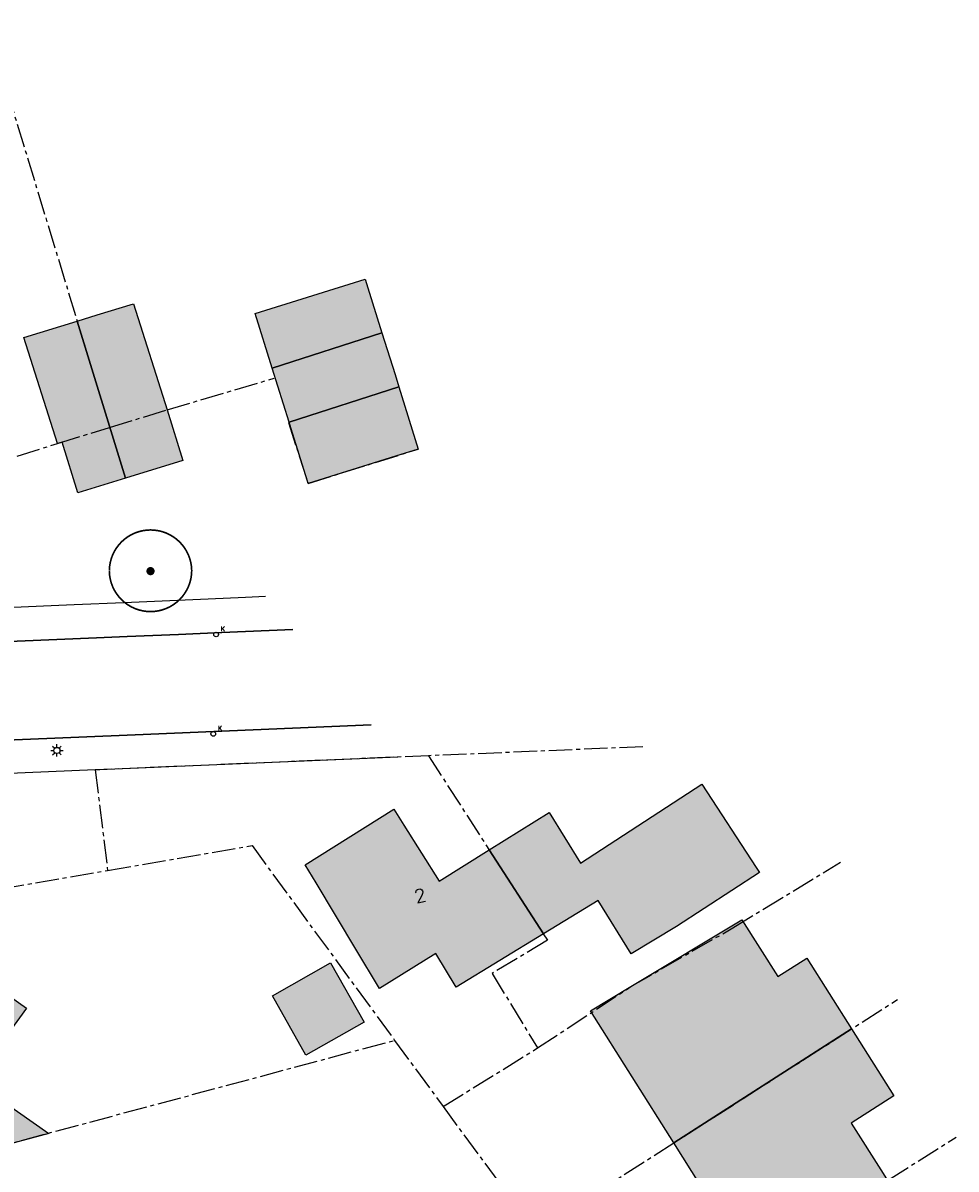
# Model space of a CAD drawing. Header units: metres. Extents: x 202952 to 203755, y 348879 to 349702.
# Tile 66 of 82: x 203139 to 203196, y 349590 to 349659. Entities that reach past the tile are written whole.
import ezdxf
from ezdxf.enums import TextEntityAlignment as Align

# ---------------------------------------------------------------- set-up
doc = ezdxf.new("R2010")
doc.units = ezdxf.units.M
doc.linetypes.add('1-200 CENTER', pattern=[4.28625, 2.8575, -0.47625, 0.47625, -0.47625])
for name, color, linetype in [('PH-BEST-BEBOUWING', 1, 'Continuous'), ('PH-BEST-BEBOUWING-ARCERING', 254, 'Continuous'), ('PH-BEST-HUISNUMMER', 7, 'Continuous'), ('PH-BEST-KADASTRALE-GRENS', 240, '1-200 CENTER'), ('PH-BEST-KOLK', 8, 'Continuous'), ('PH-BEST-LICHTMAST-HANDHAVENB', 6, 'Continuous'), ('PH-BEST-WEGDEEL', 253, 'Continuous'), ('PH-INM-BOOM-HANDHAVEN', 96, 'Continuous')]:
    doc.layers.add(name, color=color, linetype=linetype)
doc.styles.add('ROMANS', font='romans.shx')

# ---------------------------------------------------------------- blocks, each defined once
blk = doc.blocks.new('*U18')
blk.add_circle((0, 0), 0.142)
at = {"ltscale": 0.05, "style": 'ROMANS'}
blk.add_text('K', height=0.3, dxfattribs=at).set_placement((0.277, 0.195))
blk = doc.blocks.new('Lichtmast 2')
at = {"flags": 128}
for points in [[(-0.5, 0), (-0.25, 0)], [(-0.354, 0.354), (-0.177, 0.177)], [(0, 0.25), (0, 0.5)], [(0.177, 0.177), (0.354, 0.354)], [(0.25, 0), (0.5, 0)], [(-0.354, -0.354), (-0.177, -0.177)], [(0, -0.5), (0, -0.25)], [(0.177, -0.177), (0.354, -0.354)]]:
    blk.add_lwpolyline(points, dxfattribs=at)
blk.add_circle((0, 0), 0.25)
blk = doc.blocks.new('*U15')
at = {"const_width": 0.1}
blk.add_lwpolyline([(-2.5, 0.004, 0.990403), (2.5, 0.03, 0.990403), (-2.5, 0.018)], format="xyb", dxfattribs=at)
at = {"linetype": 'Continuous', "const_width": 0.25}
blk.add_lwpolyline([(-0.125, 0, 1), (0.125, 0, 1)], format="xyb", close=True, dxfattribs=at)

msp = doc.modelspace()

# ---------------------------------------------------------------- hatches: boundary and pattern name
at = {"layer": 'PH-BEST-BEBOUWING-ARCERING'}
for points in [[(203154.313, 349638.402), (203153.282, 349641.71), (203159.964, 349643.795), (203160.123, 349643.284), (203160.977, 349640.545)], [(203142.481, 349641.255), (203143.683, 349641.627), (203145.89, 349642.309), (203147.936, 349635.87), (203148.884, 349632.792), (203145.407, 349631.712)], [(203141.572, 349633.908), (203141.277, 349633.817), (203139.235, 349640.252), (203142.481, 349641.255), (203145.407, 349631.712), (203142.525, 349630.816)], [(203155.338, 349635.117), (203154.313, 349638.402), (203160.977, 349640.545), (203161.769, 349638.006), (203162.002, 349637.26)], [(203162.124, 349633.149), (203156.499, 349631.394), (203156.435, 349631.6), (203155.461, 349634.722), (203155.338, 349635.117), (203162.002, 349637.26), (203163.181, 349633.479)], [(203167.485, 349609.136), (203171.115, 349611.409), (203173.036, 349608.341), (203180.4, 349613.13), (203183.684, 349608.078), (203183.89, 349607.76), (203178.86, 349604.49), (203176.1, 349602.836), (203174.108, 349606.072), (203170.771, 349604.033)], [(203170.771, 349604.033), (203165.473, 349600.795), (203164.247, 349602.841), (203160.825, 349600.726), (203159.4, 349603.102), (203156.984, 349607.132), (203156.318, 349608.242), (203161.696, 349611.605), (203162.304, 349610.638), (203164.446, 349607.233), (203167.485, 349609.136)], [(203178.684, 349591.347), (203173.635, 349599.36), (203176.09, 349600.84), (203182.82, 349604.9), (203185.003, 349601.457), (203186.772, 349602.571), (203189.484, 349598.265)], [(203119.54, 349596.228), (203118.75, 349596.79), (203121.147, 349600.186), (203122.47, 349602.06), (203123.61, 349601.255), (203124.411, 349602.412), (203125.494, 349602.512), (203126.834, 349601.584), (203127.842, 349603.044), (203130.234, 349602.914), (203134.264, 349600.06), (203135.762, 349602.09), (203139.392, 349599.519), (203136.176, 349595.105), (203140.764, 349591.906), (203133.808, 349590.048), (203132.595, 349590.951), (203132.455, 349590.762), (203129.731, 349592.736), (203130.239, 349593.414), (203129.464, 349593.97), (203126.789, 349595.892), (203124.51, 349592.69), (203121.667, 349594.714), (203120.902, 349594.336), (203119.428, 349595.385)], [(203154.324, 349600.267), (203157.855, 349602.274), (203159.895, 349598.684), (203156.364, 349596.677)], [(203183.414, 349583.841), (203178.684, 349591.347), (203189.484, 349598.265), (203192.039, 349594.209), (203189.45, 349592.533), (203191.393, 349589.487), (203191.664, 349589.063)]]:
    msp.add_hatch(color=256, dxfattribs=at).paths.add_polyline_path(points)

# ---------------------------------------------------------------- linework, layer by layer
at = {"layer": 'PH-BEST-BEBOUWING'}
for points in [[(203154.313, 349638.402), (203153.282, 349641.71), (203159.964, 349643.795), (203160.123, 349643.284), (203160.977, 349640.545), (203154.313, 349638.402)], [(203142.481, 349641.255), (203143.683, 349641.627), (203145.89, 349642.309), (203147.936, 349635.87), (203148.884, 349632.792), (203145.407, 349631.712), (203142.481, 349641.255)], [(203141.572, 349633.908), (203141.277, 349633.817), (203139.235, 349640.252), (203142.481, 349641.255), (203145.407, 349631.712), (203142.525, 349630.816), (203141.572, 349633.908)], [(203155.338, 349635.117), (203154.313, 349638.402), (203160.977, 349640.545), (203161.769, 349638.006), (203162.002, 349637.26), (203155.338, 349635.117)], [(203162.124, 349633.149), (203156.499, 349631.394), (203156.435, 349631.6), (203155.461, 349634.722), (203155.338, 349635.117), (203162.002, 349637.26), (203163.181, 349633.479), (203162.124, 349633.149)], [(203167.485, 349609.136), (203171.115, 349611.409), (203173.036, 349608.341), (203180.4, 349613.13), (203183.684, 349608.078), (203183.89, 349607.76), (203178.86, 349604.49), (203176.1, 349602.836), (203174.108, 349606.072), (203170.771, 349604.033), (203167.485, 349609.136)], [(203170.771, 349604.033), (203165.473, 349600.795), (203164.247, 349602.841), (203160.825, 349600.726), (203159.4, 349603.102), (203156.984, 349607.132), (203156.318, 349608.242), (203161.696, 349611.605), (203162.304, 349610.638), (203164.446, 349607.233), (203167.485, 349609.136), (203170.771, 349604.033)], [(203178.684, 349591.347), (203173.635, 349599.36), (203176.09, 349600.84), (203182.82, 349604.9), (203185.003, 349601.457), (203186.772, 349602.571), (203189.484, 349598.265), (203178.684, 349591.347)], [(203154.324, 349600.267), (203157.855, 349602.274), (203159.895, 349598.684), (203156.364, 349596.677), (203154.324, 349600.267)], [(203183.414, 349583.841), (203178.684, 349591.347), (203189.484, 349598.265), (203192.039, 349594.209), (203189.45, 349592.533), (203191.393, 349589.487), (203191.664, 349589.063), (203183.414, 349583.841)]]:
    msp.add_lwpolyline(points, close=True, dxfattribs=at)
msp.add_lwpolyline([(203135.762, 349602.09), (203139.392, 349599.519), (203136.176, 349595.105), (203140.764, 349591.906), (203133.808, 349590.048)], dxfattribs=at)
at = {"layer": 'PH-BEST-KADASTRALE-GRENS', "ltscale": 0.5}
for p, q in [((203136.964, 349659.365), (203144.449, 349634.796)), ((203176.811, 349615.406), (203163.803, 349614.856)), ((203163.803, 349614.856), (203143.622, 349613.999)), ((203143.622, 349613.999), (203143.572, 349613.998)), ((203143.572, 349613.998), (203144.326, 349607.898)), ((203144.326, 349607.898), (203153.089, 349609.401)), ((203153.089, 349609.401), (203161.747, 349597.571)), ((203110.397, 349601.971), (203144.326, 349607.898)), ((203170.272, 349585.958), (203192.273, 349600.052)), ((203161.747, 349597.571), (203164.682, 349593.557)), ((203164.682, 349593.557), (203170.423, 349597.108)), ((203164.682, 349593.557), (203170.272, 349585.958)), ((203175.418, 349578.78), (203195.821, 349591.694))]:
    msp.add_line(p, q, dxfattribs=at)
for points in [[(203144.449, 349634.796), (203147.936, 349635.87), (203154.44, 349637.787)], [(203134.744, 349631.768), (203141.277, 349633.817), (203144.449, 349634.796)], [(203155.294, 349635.103), (203156.499, 349631.394), (203163.181, 349633.479)], [(203163.803, 349614.856), (203171.017, 349603.65), (203167.655, 349601.632), (203170.423, 349597.108)], [(203170.423, 349597.108), (203176.09, 349600.84), (203182.271, 349604.399), (203188.8, 349608.395)], [(203127.242, 349587.263), (203132.898, 349589.83), (203161.747, 349597.571)]]:
    msp.add_lwpolyline(points, dxfattribs=at)
at = {"layer": 'PH-BEST-WEGDEEL'}
for points in [[(203135.876, 349623.753), (203140.441, 349623.954), (203142.297, 349624.035), (203145.314, 349624.167), (203150.432, 349624.392), (203152.688, 349624.491), (203153.898, 349624.544)], [(203155.562, 349622.521), (203151.25, 349622.34), (203148.631, 349622.23), (203145.507, 349622.098), (203143.66, 349622.02), (203128.706, 349621.391)], [(203128.706, 349621.391), (203143.66, 349622.02), (203145.507, 349622.098), (203148.631, 349622.23), (203151.25, 349622.34), (203155.562, 349622.521)], [(203131.335, 349615.516), (203145.99, 349616.134), (203160.321, 349616.738)], [(203160.321, 349616.738), (203145.99, 349616.134), (203131.335, 349615.516)], [(203161.935, 349614.775), (203159.147, 349614.657), (203146.124, 349614.105), (203143.849, 349614.009), (203143.572, 349613.997), (203131.762, 349613.497)]]:
    msp.add_lwpolyline(points, dxfattribs=at)

# ---------------------------------------------------------------- block references
at = {"layer": 'PH-BEST-KOLK'}
for p in [(203150.909, 349622.221), (203150.737, 349616.186)]:
    msp.add_blockref('*U18', p, dxfattribs=at)
at = {"layer": 'PH-BEST-LICHTMAST-HANDHAVENB', "xscale": 0.75, "yscale": 0.75, "zscale": 0.75}
msp.add_blockref('Lichtmast 2', (203141.246, 349615.177), dxfattribs=at)
at = {"layer": 'PH-INM-BOOM-HANDHAVEN'}
msp.add_blockref('*U15', (203146.929, 349626.071), dxfattribs=at)
msp.add_blockref('*U15', (203146.929, 349626.071), dxfattribs=at)

# ---------------------------------------------------------------- texts
at = {"layer": 'PH-BEST-HUISNUMMER', "style": 'ROMANS'}
msp.add_text('2', height=0.8, rotation=13.5, dxfattribs=at).set_placement((203163.296, 349606.368), align=Align.MIDDLE_CENTER)

doc.saveas('drawing.dxf')
